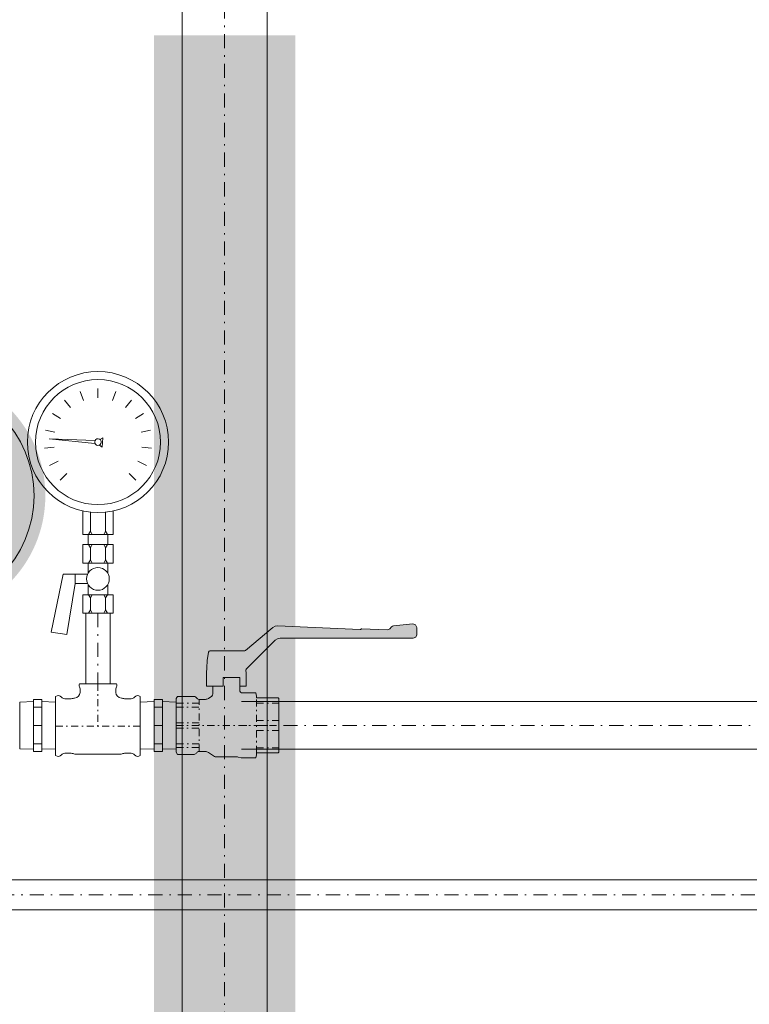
# Model space of a CAD drawing. Header units: millimetres. Extents: x -368 to 1732, y 3428 to 4913.
# Tile 13 of 80: x 450 to 502, y 4372 to 4442. Entities that reach past the tile are written whole.
import ezdxf
from ezdxf.enums import TextEntityAlignment as Align

# ---------------------------------------------------------------- set-up
doc = ezdxf.new("R2010")
doc.units = ezdxf.units.MM
for name, pattern in [('ACAD_ISO08W100', [36, 24, -3, 6, -3]), ('DASHDOT2', [0.5, 0.25, -0.125, 0, -0.125]), ('DASHDOTX2', [2, 1, -0.5, 0, -0.5])]:
    doc.linetypes.add(name, pattern=pattern)
doc.layers.add('-- CO_opis', color=11, linetype='Continuous', lineweight=0)
doc.layers.add('-- CO_rury', color=11, linetype='Continuous', lineweight=9)
doc.layers.add('-- RAMKA', color=11, linetype='Continuous')
doc.styles.add('A', font='arial.ttf', dxfattribs={"width": 0.9})

# ---------------------------------------------------------------- blocks, each defined once
blk = doc.blocks.new('*U688')
at = {"color": 0, "ltscale": 10}
for p, q in [((-3282.83, 10.65), (558.2, 10.65)), ((-3282.83, -10.65), (558.2, -10.65))]:
    blk.add_line(p, q, dxfattribs=at)
at = {"color": 50, "linetype": 'DASHDOT2', "ltscale": 40}
blk.add_line((-3282.83, 0), (558.2, 0), dxfattribs=at)
blk = doc.blocks.new('*U622')
at = {"color": 0, "ltscale": 10}
for p, q in [((5290.97, 16.85), (7724.68, 16.85)), ((5290.97, -16.85), (7724.68, -16.85))]:
    blk.add_line(p, q, dxfattribs=at)
at = {"color": 50, "linetype": 'DASHDOT2', "ltscale": 40}
blk.add_line((5290.97, 0), (7724.68, 0), dxfattribs=at)
blk = doc.blocks.new('ZAW.KUL.1 2201 03_DN25_HERZ_z_boku')
blk.add_hatch(color=251).paths.add_polyline_path([(-10.3, 27.8), (-14.63, 27.8), (-14.8, 27.8), (-14.8, 34.8), (-14.8, 36.8), (-14.65, 41.23), (-14.49, 45.66), (-14.48, 45.8), (-14.46, 45.94), (-13.4, 51.97), (-13.06, 52.56), (-12.41, 52.8), (12.03, 52.8), (12.37, 52.86), (12.67, 53.03), (32.15, 69.38), (33.74, 70.28), (35.54, 70.54), (93.95, 68.03), (94.33, 68.07), (94.53, 68.13), (94.77, 68.22), (95.04, 68.41), (95.27, 68.46), (113.11, 67.84), (114.12, 68.01), (114.97, 68.57), (116.25, 69.85), (116.95, 70.34), (117.76, 70.57), (131.44, 72.01), (133.37, 71.38), (134.2, 69.52), (134.2, 64.3), (133.47, 62.53), (131.7, 61.8), (37.27, 61.8), (35.36, 61.42), (33.74, 60.33), (13.29, 39.87), (13.25, 39.79), (13.2, 39.71), (13.17, 39.62), (13.14, 39.54), (13.13, 39.45), (13.12, 39.36), (13.2, 36.8), (13.2, 34.8), (13.2, 27.8), (8.7, 27.8), (8.7, 34), (-2.95, 34), (-2.95, 27.8)])
at = {"color": 0}
for p, q in [((-2.95, 34), (-2.95, 27.8)), ((8.7, 34), (-2.95, 34)), ((8.7, 34), (8.7, 25)), ((-10.3, 27.8), (-10.3, 22.31)), ((-2.95, 27.8), (-10.3, 27.8)), ((10.7, 23), (20, 23)), ((20, 23), (20.6, 20.75)), ((-35.43, 20.5), (-36.3, 19)), ((-36.3, -19), (-36.3, 19)), ((-23.61, 20.5), (-35.43, 20.5)), ((-15.67, 18.5), (-20.15, 18.5)), ((-11.2, 20.64), (-13.47, 19.15)), ((20.6, 19.5), (36.01, 19.5)), ((36.01, 19.5), (36.3, 19)), ((36.3, -19), (36.3, 19)), ((-35.43, -20.5), (-36.3, -19)), ((-23.61, -20.5), (-35.43, -20.5)), ((-15.67, -18.5), (-20.15, -18.5)), ((-9.24, -21.92), (-13.47, -19.15)), ((20, -23), (20.6, -20.75)), ((20.6, -19.5), (36.01, -19.5)), ((36.01, -19.5), (36.3, -19)), ((6.57, -22.25), (-8.15, -22.25)), ((9.65, -22.93), (7.61, -22.39)), ((10.16, -23), (9.65, -22.93)), ((10.16, -23), (20, -23))]:
    blk.add_line(p, q, dxfattribs=at)
at = {"color": 50, "linetype": 'DASHDOTX2', "ltscale": 5}
for p, q in [((-20.15, 15.72), (-36.3, 15.72)), ((-20.15, -18.5), (-20.15, 18.5)), ((20.6, -19.5), (20.6, 19.5)), ((20.6, 15.89), (36.3, 15.89)), ((-36.3, 13.01), (-20.15, 13.01)), ((-20.15, 1.92), (-36.3, 1.92)), ((-36.3, 0), (36.3, 0)), ((20.6, 3.61), (36.3, 3.61)), ((-36.3, -1.92), (-20.15, -1.92)), ((20.6, -3.61), (36.3, -3.61)), ((-20.15, -13.01), (-36.3, -13.01)), ((-36.3, -15.72), (-20.15, -15.72)), ((20.6, -15.89), (36.3, -15.89))]:
    blk.add_line(p, q, dxfattribs=at)
for p, q in [((20.6, 19.5), (20.6, 20.75)), ((20.6, -20.75), (20.6, -19.5))]:
    blk.add_line(p, q)
at = {"color": 11}
blk.add_lwpolyline([(-10.3, 27.8), (-14.63, 27.8), (-14.8, 27.8), (-14.8, 34.8), (-14.8, 36.8), (-14.65, 41.23), (-14.49, 45.66), (-14.48, 45.8), (-14.46, 45.94), (-13.4, 51.97), (-13.06, 52.56), (-12.41, 52.8), (12.03, 52.8), (12.37, 52.86), (12.67, 53.03), (32.15, 69.38), (33.74, 70.28), (35.54, 70.54), (93.95, 68.03), (94.33, 68.07), (94.53, 68.13), (94.77, 68.22), (95.04, 68.41), (95.27, 68.46), (113.11, 67.84), (114.12, 68.01), (114.97, 68.57), (116.25, 69.85), (116.95, 70.34), (117.76, 70.57), (131.44, 72.01), (133.37, 71.38), (134.2, 69.52), (134.2, 64.3), (133.47, 62.53), (131.7, 61.8), (37.27, 61.8), (35.36, 61.42), (33.74, 60.33), (13.29, 39.87), (13.25, 39.79), (13.2, 39.71), (13.17, 39.62), (13.14, 39.54), (13.13, 39.45), (13.12, 39.36), (13.2, 36.8), (13.2, 34.8), (13.2, 27.8), (8.7, 27.8), (8.7, 34), (-2.95, 34), (-2.95, 27.8), (-10.3, 27.8)], dxfattribs=at)
at = {"color": 0}
for centre, radius, start, end in [((-12.3, 22.31), 2, 303.21468, 0.00003), ((10.7, 25), 2, 179.9999, 270.00013), ((-23.61, 18.5), 2, 30, 90), ((-20.15, 20.5), 2, 210, 270), ((-15.67, 22.5), 4, 270, 303.2147), ((-23.61, -18.5), 2, 270, 330), ((-20.15, -20.5), 2, 90, 150), ((-15.67, -22.5), 4, 56.7853, 90), ((-8.15, -20.25), 2, 236.78528, 270), ((6.57, -26.25), 4, 75, 90)]:
    blk.add_arc(centre, radius, start, end, dxfattribs=at)
blk = doc.blocks.new('*U623')
blk.add_blockref('ZAW.KUL.1 2201 03_DN25_HERZ_z_boku', (1517.5, -300))
blk = doc.blocks.new('*U511')
at = {"color": 0, "ltscale": 10}
for p, q in [((-1365.27, 8.6), (-1315.27, 8.6)), ((-1365.27, -8.6), (-1315.27, -8.6))]:
    blk.add_line(p, q, dxfattribs=at)
at = {"color": 50, "linetype": 'DASHDOT2', "ltscale": 40}
blk.add_line((-1365.27, 0), (-1315.27, 0), dxfattribs=at)
blk = doc.blocks.new('VIEGA_TR1 - 1-2')
at = {"color": 0, "linetype": 'Continuous'}
for p, q in [((-13.19, 30), (-11.58, 30)), ((6.32, 30), (-11.58, 30)), ((13.19, 30), (6.32, 30)), ((-30, 20.95), (-30, 10.04)), ((-12.7, 26.45), (-12.7, 23.85)), ((12.7, 26.45), (12.7, 23.85)), ((30, 20.95), (30, 18.39)), ((-23.56, 19.35), (-18.9, 19.35)), ((23.56, 19.35), (18.9, 19.35)), ((30, -10.04), (30, 18.39)), ((-30, 10.04), (-30, -18.39)), ((30, -20.95), (30, -10.04)), ((-30, -20.95), (-30, -18.39)), ((-23.56, -19.35), (-18.9, -19.35)), ((-16.5, -19.85), (16.5, -19.85)), ((23.56, -19.35), (18.9, -19.35))]:
    blk.add_line(p, q, dxfattribs=at)
at = {"color": 50, "linetype": 'DASHDOTX2', "ltscale": 5}
for p, q in [((0, 30), (0, 0)), ((30, 0), (-30, 0))]:
    blk.add_line(p, q, dxfattribs=at)
at = {"color": 0, "linetype": 'Continuous'}
for centre, radius, start, end in [((-10.9, 29), 2.5, 156.42202, 210.68308), ((10.9, 29), 2.5, 329.31692, 23.57798), ((-28.2, 18.55), 3, 39.29648, 126.87002), ((-16.7, 23.85), 4, 271.61607, 359.98498), ((-15.2, 26.45), 2.5, 0.00002, 30.68339), ((15.2, 26.45), 2.5, 149.31661, 179.99998), ((16.7, 23.85), 4, 179.97606, 268.41189), ((28.2, 18.55), 3, 53.12998, 140.70352), ((-23.56, 22.35), 3, 219.29672, 269.99976), ((-18.9, 22.35), 3, 270.00001, 293.55646), ((-16.5, 16.85), 3, 91.63683, 113.55646), ((16.5, 16.85), 3, 66.44354, 88.36317), ((18.9, 22.35), 3, 246.44354, 269.99999), ((23.56, 22.35), 3, 270.00024, 320.70328), ((-28.2, -18.55), 3, 233.12997, 320.70352), ((-23.56, -22.35), 3, 90.00024, 140.70327), ((-18.9, -22.35), 3, 66.44354, 89.99999), ((-16.5, -16.85), 3, 246.44354, 269.99999), ((16.5, -16.85), 3, 270.00001, 293.55646), ((18.9, -22.35), 3, 90.00001, 113.55646), ((23.56, -22.35), 3, 39.29673, 89.99976), ((28.2, -18.55), 3, 219.29648, 306.87003)]:
    blk.add_arc(centre, radius, start, end, dxfattribs=at)
blk = doc.blocks.new('*U625')
blk.add_blockref('VIEGA_TR1 - 1-2', (0, 0))
blk = doc.blocks.new('VIEGA_N1')
at = {"color": 50}
for p, q in [((9.76, 13.01), (15.76, 13.01)), ((9.76, 0), (15.76, 0)), ((9.76, -13.01), (15.76, -13.01))]:
    blk.add_line(p, q, dxfattribs=at)
for points in [[(0.01, -16.6), (9.76, -16.9), (9.76, 16.91), (0.01, 16.61)], [(25.51, -16.6), (15.76, -16.9), (15.76, 16.91), (25.51, 16.61)]]:
    blk.add_lwpolyline(points, close=True, dxfattribs=at)
at = {"color": 11}
blk.add_lwpolyline([(15.76, -18.4), (9.76, -18.4), (9.76, 18.4), (15.76, 18.4)], close=True, dxfattribs=at)
blk = doc.blocks.new('*U624')
blk.add_blockref('VIEGA_N1', (0, 0))
blk = doc.blocks.new('-- NR_22')
h = blk.add_hatch(color=251)
edge = h.paths.add_edge_path()
edge.add_arc((0, 30), 22, 0, 360)
at = {"color": 50}
blk.add_circle((0, 30), 20, dxfattribs=at)
at = {"style": 'A', "width": 0.9, "flags": 12}
blk.add_attdef('22', text='', height=22, dxfattribs=at).set_placement((0, 30, 0.11), align=Align.MIDDLE_CENTER)
blk = doc.blocks.new('-- MANOMETR M 100')
at = {"color": 50}
for p, q in [((-1.034, 15.078), (-1.257, 15.716)), ((0, 15.254), (0, 15.929)), ((1.034, 15.078), (1.257, 15.716)), ((-1.952, 14.571), (-2.373, 15.099)), ((1.952, 14.571), (2.373, 15.099)), ((-2.651, 13.789), (-3.223, 14.148)), ((2.651, 13.789), (3.223, 14.148)), ((-3.052, 12.82), (-3.711, 12.97)), ((3.052, 12.82), (3.711, 12.97)), ((-3.46, 12.365), (-0.217, 12.034)), ((-3.46, 12.365), (-0.202, 12.242)), ((0.111, 11.916), (0.292, 11.771)), ((0.139, 12.312), (0.338, 12.431)), ((0.338, 12.431), (0.292, 11.771)), ((-3.111, 11.772), (-3.782, 11.697)), ((3.111, 11.772), (3.782, 11.697)), ((-2.821, 10.765), (-3.429, 10.472)), ((2.821, 10.765), (3.429, 10.472)), ((-2.214, 9.909), (-2.691, 9.432)), ((2.214, 9.909), (2.691, 9.432)), ((-0.536, 5.807), (-0.536, 7.152)), ((0.536, 5.807), (0.536, 7.152)), ((-0.536, 5.807), (-0.667, 5.581)), ((-0.536, 5.807), (-0.405, 5.581)), ((0.536, 5.807), (0.405, 5.581)), ((0.536, 5.807), (0.667, 5.581)), ((-0.702, 4.854), (-0.702, 5.581)), ((0.702, 4.854), (0.702, 5.581)), ((-0.536, 4.628), (-0.667, 4.854)), ((-0.536, 4.628), (-0.405, 4.854)), ((-0.536, 3.778), (-0.536, 4.628)), ((0.536, 4.628), (0.405, 4.854)), ((0.536, 4.628), (0.667, 4.854)), ((0.536, 3.778), (0.536, 4.628)), ((-0.536, 3.778), (-0.667, 3.552)), ((-0.536, 3.778), (-0.405, 3.552)), ((0.536, 3.778), (0.405, 3.552)), ((0.536, 3.778), (0.667, 3.552)), ((-1.627, 2.099), (-1.627, 2.755)), ((-0.536, 1.076), (-0.667, 1.303)), ((-0.536, 1.076), (-0.405, 1.303)), ((-0.536, 0.226), (-0.536, 1.076)), ((0.536, 1.076), (0.405, 1.303)), ((0.536, 1.076), (0.667, 1.303)), ((0.536, 0.226), (0.536, 1.076)), ((-0.536, 0.226), (-0.667, 0)), ((-0.536, 0.226), (-0.405, 0)), ((0.536, 0.226), (0.405, 0)), ((0.536, 0.226), (0.667, 0))]:
    blk.add_line(p, q, dxfattribs=at)
at = {"color": 11}
for p, q in [((-1.065, 5.581), (-1.065, 7.238)), ((1.065, 5.581), (1.065, 7.238)), ((1.065, 5.581), (-1.065, 5.581)), ((1.065, 4.854), (-1.065, 4.854)), ((-1.065, 3.552), (-1.065, 4.854)), ((1.065, 3.552), (1.065, 4.854)), ((1.065, 3.552), (-1.065, 3.552)), ((-0.702, 2.818), (-0.702, 3.552)), ((0.702, 2.818), (0.702, 3.552)), ((-2.464, 2.755), (-3.31, -1.341)), ((-1.627, 2.755), (-2.464, 2.755)), ((-1.627, 2.099), (-2.204, -1.517)), ((-0.733, 2.755), (-1.627, 2.755)), ((-0.733, 2.099), (-1.627, 2.099)), ((-0.702, 1.303), (-0.702, 2.036)), ((0.702, 1.303), (0.702, 2.036)), ((1.065, 1.303), (-1.065, 1.303)), ((-1.065, 0), (-1.065, 1.303)), ((1.065, 0), (1.065, 1.303)), ((1.065, 0), (-1.065, 0)), ((-2.204, -1.517), (-3.31, -1.341))]:
    blk.add_line(p, q, dxfattribs=at)
at = {"color": 11, "extrusion": (7.88861e-31, -1.75168e-15, -1)}
blk.add_ellipse((0, 12.123), major_axis=(3.536, 3.536), ratio=1, start_param=3.926991, end_param=10.210176, dxfattribs=at)
at = {"color": 50, "extrusion": (1.08468e-30, -1.75168e-15, -1)}
for centre, major_axis in [((0, 12.123), (-3.134, 3.134)), ((0, 2.427), (-0.568, 0.568))]:
    blk.add_ellipse(centre, major_axis=major_axis, ratio=1, start_param=5.497787, end_param=11.780972, dxfattribs=at)
at = {"color": 50}
blk.add_ellipse((0, 12.123), major_axis=(0.234, -0.016), ratio=1, start_param=5.497787, end_param=11.780972, dxfattribs=at)
blk = doc.blocks.new('*U700')
at = {"color": 0, "ltscale": 10}
for p, q in [((-239.1, 30.15), (1234.7, 30.15)), ((-239.1, -30.15), (1234.7, -30.15))]:
    blk.add_line(p, q, dxfattribs=at)
at = {"color": 50, "linetype": 'DASHDOT2', "ltscale": 40}
blk.add_line((-239.1, 0), (1234.7, 0), dxfattribs=at)

msp = doc.modelspace()

# ---------------------------------------------------------------- hatches: boundary and pattern name
at = {"layer": '-- RAMKA'}
msp.add_hatch(color=251, dxfattribs=at).paths.add_polyline_path([(459.393, 4334.822), (459.393, 4440.743), (469.423, 4440.743), (469.423, 4334.822)])

# ---------------------------------------------------------------- block references
at = {"layer": '-- CO_opis'}
ref = msp.add_blockref('-- NR_22', (442.899, 4396.103), dxfattribs=dict(at, xscale=-0.4, yscale=0.4, zscale=0.001))
ref.add_attrib('22', '12', dxfattribs={"layer": '0', "height": 8.8, "style": 'A', "width": 0.9}).set_placement((442.899, 4408.103), align=Align.MIDDLE_CENTER)
at = {"layer": '-- CO_rury', "linetype": 'ACAD_ISO08W100', "ltscale": 20, "xscale": 0.1, "yscale": 0.1, "zscale": 0.1}
for name, p, rotation in [('*U700', (464.408, 4358.732), 89.99999999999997), ('*U511', (455.43, 4263.253), 270), ('*U688', (408.909, 4379.821), 180)]:
    msp.add_blockref(name, p, dxfattribs=dict(at, rotation=rotation))
at = {"layer": '-- CO_rury', "linetype": 'ACAD_ISO08W100', "ltscale": 20}
msp.add_blockref('-- MANOMETR M 100', (455.43, 4399.78), dxfattribs=at)
at = {"layer": '-- CO_rury', "linetype": 'ACAD_ISO08W100', "ltscale": 20, "yscale": 0.1, "zscale": 0.1}
for name, p, xscale in [('*U623', (312.86, 4421.821), 0.1), ('*U625', (455.43, 4391.78), 0.1), ('*U624', (452.431, 4391.82), -0.1), ('*U624', (458.429, 4391.82), 0.1), ('*U622', (1238.069, 4391.822), -0.1)]:
    msp.add_blockref(name, p, dxfattribs=dict(at, xscale=xscale))

doc.saveas('drawing.dxf')
